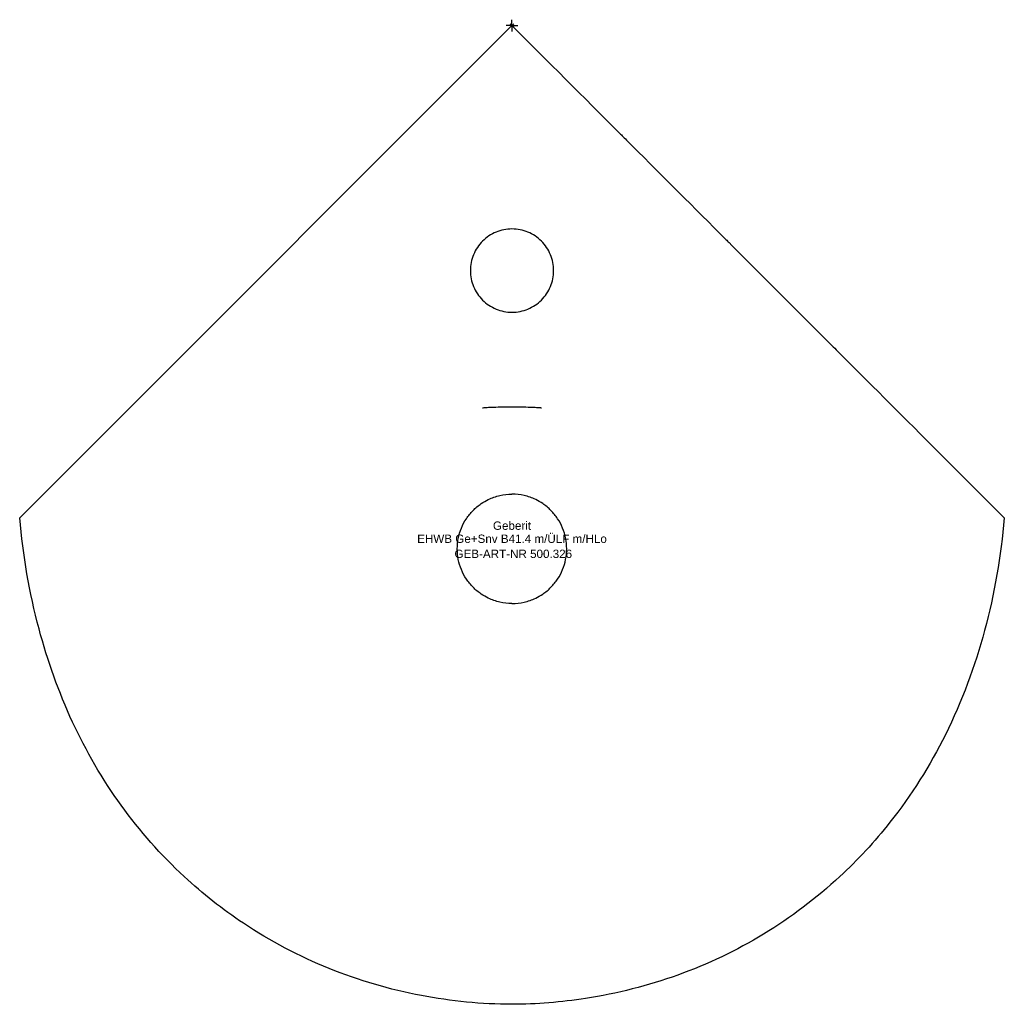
# Model space of a CAD drawing. Header units: millimetres. Extents: x -207 to 207, y -412 to 2.
import ezdxf
from ezdxf.enums import TextEntityAlignment as Align

# ---------------------------------------------------------------- set-up
doc = ezdxf.new("R2010")
doc.units = ezdxf.units.MM
doc.layers.get('0').update_dxf_attribs({"linetype": 'CONTINUOUS'})
for name, color, linetype, lineweight in [('Arbeitspunkt(DIN)', 7, 'CONTINUOUS', 25), ('GEB-ART-NR', 1, 'CONTINUOUS', 18), ('GEB-BEZUG', 2, 'CONTINUOUS', 25), ('GEB-TEXT', 5, 'CONTINUOUS', 18)]:
    doc.layers.add(name, color=color, linetype=linetype, lineweight=lineweight)
doc.layers.add('GEB-KONTUR-A', color=5, linetype='CONTINUOUS')
doc.styles.get("Standard").update_dxf_attribs({"font": 'arial.ttf'})

# ---------------------------------------------------------------- blocks, each defined once
blk = doc.blocks.new('Einfügepunkt')
at = {"layer": 'GEB-BEZUG'}
for p, q in [((-0.71, -0.71), (0.71, 0.71)), ((-0.71, 0.71), (0.71, -0.71))]:
    blk.add_line(p, q, dxfattribs=at)

msp = doc.modelspace()

# ---------------------------------------------------------------- linework, layer by layer
at = {"layer": 'Arbeitspunkt(DIN)', "ltscale": 25}
for q in [(-2.5, 0), (0, 2.5), (0, -2.5), (2.5, 0)]:
    msp.add_line((0, 0), q, dxfattribs=at)
at = {"layer": 'GEB-KONTUR-A', "ltscale": 25}
for p, q in [((0, 0), (-179.42, -179.42)), ((-179.42, -179.42), (-199.97, -199.97)), ((179.42, -179.42), (199.97, -199.97)), ((-199.97, -199.97), (-207, -207)), ((199.97, -199.97), (207, -207))]:
    msp.add_line(p, q, dxfattribs=at)
for points, knots in [([(0, 0), (14.85, -14.85), (29.95, -29.95), (45.29, -45.29), (45.76, -45.76), (46.19, -46.19), (46.64, -46.64), (48, -48), (49.36, -49.36), (50.72, -50.72), (63.46, -63.46), (76.52, -76.53), (89.92, -89.92), (90.4, -90.4), (90.81, -90.81), (91.25, -91.25), (94.36, -94.36), (97.5, -97.5), (100.67, -100.67), (111.55, -111.55), (122.81, -122.81), (134.45, -134.45), (134.69, -134.69), (134.88, -134.89), (135.1, -135.1), (136.63, -136.63), (138.17, -138.17), (139.72, -139.72), (152.14, -152.14), (165.37, -165.37), (179.42, -179.42)], [0, 0, 0, 0, 0.25, 0.25, 0.25, 0.257813, 0.257813, 0.257813, 0.28125, 0.28125, 0.28125, 0.5, 0.5, 0.5, 0.507813, 0.507813, 0.507813, 0.5625, 0.5625, 0.5625, 0.75, 0.75, 0.75, 0.753906, 0.753906, 0.753906, 0.78125, 0.78125, 0.78125, 1, 1, 1, 1]), ([(0, -85.5), (-1.15, -85.5), (-2.29, -85.61), (-3.41, -85.84), (-4.54, -86.06), (-5.64, -86.39), (-6.7, -86.83), (-7.75, -87.27), (-8.77, -87.82), (-9.72, -88.45), (-10.67, -89.09), (-11.56, -89.82), (-12.37, -90.63), (-13.18, -91.44), (-13.91, -92.33), (-14.55, -93.28), (-15.18, -94.23), (-15.72, -95.25), (-16.16, -96.31), (-16.6, -97.37), (-16.94, -98.47), (-17.17, -99.59), (-17.39, -100.71), (-17.51, -101.85), (-17.51, -103), (-17.51, -104.15), (-17.39, -105.3), (-17.17, -106.41), (-16.94, -107.54), (-16.6, -108.64), (-16.16, -109.69), (-15.72, -110.75), (-15.18, -111.77), (-14.55, -112.72), (-13.91, -113.67), (-13.18, -114.56), (-12.37, -115.37), (-12.37, -115.37), (-12.36, -115.38), (-12.36, -115.38), (-11.55, -116.19), (-10.67, -116.91), (-9.72, -117.55), (-8.77, -118.18), (-7.76, -118.73), (-6.7, -119.17), (-6.69, -119.17), (-6.69, -119.17), (-6.68, -119.18), (-5.62, -119.62), (-4.53, -119.94), (-3.41, -120.16), (-2.3, -120.39), (-1.16, -120.5), (0, -120.5)], [0, 0, 0, 0, 0.0623227, 0.0623227, 0.0623227, 0.1247047, 0.1247047, 0.1247047, 0.1871897, 0.1871897, 0.1871897, 0.2498222, 0.2498222, 0.2498222, 0.3124271, 0.3124271, 0.3124271, 0.3748779, 0.3748779, 0.3748779, 0.4374768, 0.4374768, 0.4374768, 0.4998426, 0.4998426, 0.4998426, 0.5619989, 0.5619989, 0.5619989, 0.6244671, 0.6244671, 0.6244671, 0.6870847, 0.6870847, 0.6870847, 0.7496854, 0.7496854, 0.7496854, 0.75, 0.75, 0.75, 0.8123111, 0.8123111, 0.8123111, 0.8747069, 0.8747069, 0.8747069, 0.875, 0.875, 0.875, 0.9373856, 0.9373856, 0.9373856, 1, 1, 1, 1]), ([(0, -120.5), (1.15, -120.5), (2.29, -120.39), (3.41, -120.16), (4.54, -119.94), (5.64, -119.61), (6.7, -119.17), (7.75, -118.73), (8.77, -118.19), (9.72, -117.55), (10.67, -116.91), (11.56, -116.18), (12.37, -115.37), (13.18, -114.56), (13.91, -113.67), (14.55, -112.72), (15.18, -111.77), (15.72, -110.75), (16.16, -109.69), (16.6, -108.64), (16.94, -107.54), (17.17, -106.41), (17.39, -105.3), (17.51, -104.15), (17.51, -103), (17.51, -101.85), (17.39, -100.71), (17.17, -99.59), (16.94, -98.47), (16.6, -97.37), (16.16, -96.31), (15.72, -95.25), (15.18, -94.23), (14.55, -93.28), (13.91, -92.33), (13.18, -91.44), (12.37, -90.63), (11.56, -89.82), (10.67, -89.09), (9.72, -88.45), (8.77, -87.82), (7.76, -87.27), (6.7, -86.83), (5.64, -86.39), (4.54, -86.06), (3.41, -85.84), (2.29, -85.61), (1.15, -85.5), (0, -85.5)], [0, 0, 0, 0, 0.062194, 0.062194, 0.062194, 0.12471, 0.12471, 0.12471, 0.187376, 0.187376, 0.187376, 0.25, 0.25, 0.25, 0.312644, 0.312644, 0.312644, 0.375287, 0.375287, 0.375287, 0.437779, 0.437779, 0.437779, 0.499958, 0.499958, 0.499958, 0.562345, 0.562345, 0.562345, 0.624972, 0.624972, 0.624972, 0.687449, 0.687449, 0.687449, 0.75, 0.75, 0.75, 0.812807, 0.812807, 0.812807, 0.875434, 0.875434, 0.875434, 0.937862, 0.937862, 0.937862, 1, 1, 1, 1]), ([(0, -160.41), (-1.33, -160.41), (-2.67, -160.42), (-5.26, -160.46), (-6.53, -160.49), (-8.75, -160.56), (-9.73, -160.6), (-11.27, -160.69), (-11.88, -160.74), (-12.35, -160.79), (-12.45, -160.81), (-12.45, -160.81)], [0, 0, 0, 0, 0.397797, 0.397797, 0.816435, 0.816435, 1.22951, 1.22951, 1.638394, 1.638394, 1.809582, 1.809582, 1.809582, 1.809582]), ([(12.45, -160.81), (12.45, -160.81), (12.44, -160.8), (12.35, -160.79), (12.23, -160.78), (11.79, -160.73), (11.38, -160.7), (10.22, -160.63), (9.38, -160.59), (7.39, -160.51), (6.21, -160.48), (3.68, -160.43), (2.29, -160.41), (0.61, -160.41), (0.3, -160.41), (0, -160.41)], [0.373553, 0.373553, 0.373553, 0.373553, 0.436827, 0.436827, 0.59822, 0.59822, 0.884618, 0.884618, 1.270337, 1.270337, 1.678327, 1.678327, 2.094305, 2.094305, 2.18509, 2.18509, 2.18509, 2.18509]), ([(0, -243), (-1.72, -243), (-3.43, -242.81), (-6.78, -242.04), (-8.41, -241.48), (-10.99, -240.24), (-11.99, -239.66), (-14.17, -238.18), (-15.32, -237.22), (-17.42, -235.09), (-18.36, -233.93), (-20.01, -231.44), (-20.71, -230.11), (-21.85, -227.35), (-22.28, -225.92), (-22.85, -222.99), (-23, -221.49), (-23, -218.51), (-22.85, -217.02), (-22.28, -214.09), (-21.85, -212.65), (-20.71, -209.89), (-20.01, -208.56), (-18.36, -206.07), (-17.42, -204.91), (-15.32, -202.78), (-14.17, -201.82), (-11.99, -200.34), (-10.99, -199.77), (-8.41, -198.53), (-6.78, -197.96), (-3.43, -197.19), (-1.72, -197), (0, -197)], [-7.231202, -7.231202, -7.231202, -7.231202, -6.715464, -6.715464, -6.199809, -6.199809, -5.856203, -5.856203, -5.408046, -5.408046, -4.959959, -4.959959, -4.511815, -4.511815, -4.063737, -4.063737, -3.615601, -3.615601, -3.167465, -3.167465, -2.719387, -2.719387, -2.271243, -2.271243, -1.823156, -1.823156, -1.374999, -1.374999, -1.031393, -1.031393, -0.515738, -0.515738, 0, 0, 0, 0]), ([(0, -243), (1.72, -243), (3.43, -242.81), (6.79, -242.04), (8.41, -241.48), (10.99, -240.24), (11.99, -239.66), (14.17, -238.18), (15.32, -237.22), (17.42, -235.09), (18.36, -233.93), (20.01, -231.44), (20.71, -230.11), (21.85, -227.35), (22.28, -225.92), (22.85, -222.99), (23, -221.49), (23, -218.51), (22.85, -217.02), (22.28, -214.09), (21.85, -212.65), (20.71, -209.89), (20.01, -208.56), (18.36, -206.07), (17.42, -204.91), (15.32, -202.78), (14.17, -201.82), (11.99, -200.34), (10.99, -199.77), (8.41, -198.53), (6.79, -197.96), (3.43, -197.19), (1.72, -197), (0, -197)], [-7.231202, -7.231202, -7.231202, -7.231202, -6.715464, -6.715464, -6.199809, -6.199809, -5.856203, -5.856203, -5.408046, -5.408046, -4.959959, -4.959959, -4.511815, -4.511815, -4.063737, -4.063737, -3.615601, -3.615601, -3.167465, -3.167465, -2.719387, -2.719387, -2.271243, -2.271243, -1.823156, -1.823156, -1.374999, -1.374999, -1.031393, -1.031393, -0.515738, -0.515738, 0, 0, 0, 0]), ([(-137.81, -357.81), (-147.6, -348.74), (-156.52, -338.64), (-172.24, -316.87), (-179.09, -305.07), (-190.61, -280.23), (-195.29, -267.06), (-202.94, -238.4), (-205.62, -222.73), (-207, -207)], [0, 0, 0, 0, 4.003482, 4.003482, 8.057709, 8.057709, 12.219429, 12.219429, 16.955259, 16.955259, 16.955259, 16.955259]), ([(207, -207), (205.6, -222.96), (202.86, -238.86), (194.63, -269.39), (189.16, -284.16), (175.75, -311.15), (167.93, -323.59), (152.48, -343.11), (145.41, -350.77), (137.81, -357.81)], [0, 0, 0, 0, 4.804864, 4.804864, 9.485674, 9.485674, 13.846016, 13.846016, 16.954368, 16.954368, 16.954368, 16.954368]), ([(0, -411.51), (-12.77, -411.51), (-25.58, -410.22), (-51.35, -405.31), (-64.4, -401.51), (-89.48, -391.39), (-101.61, -384.99), (-121.7, -371.59), (-130.05, -365), (-137.81, -357.81)], [0, 0, 0, 0, 3.829637, 3.829637, 7.869741, 7.869741, 11.942204, 11.942204, 15.114391, 15.114391, 15.114391, 15.114391]), ([(137.81, -357.81), (128, -366.9), (117.22, -375.04), (94.41, -388.9), (82.26, -394.69), (57.18, -403.72), (44.13, -407.03), (20.72, -410.65), (10.35, -411.51), (0, -411.51)], [0, 0, 0, 0, 4.011407, 4.011407, 8.008746, 8.008746, 12.00941, 12.00941, 15.114204, 15.114204, 15.114204, 15.114204])]:
    msp.add_open_spline(points, degree=3, knots=knots, dxfattribs=at)

# ---------------------------------------------------------------- block references
at = {"ltscale": 25}
msp.add_blockref('Einfügepunkt', (0, 0), dxfattribs=at)

# ---------------------------------------------------------------- texts
at = {"layer": 'GEB-ART-NR'}
msp.add_text('GEB-ART-NR 500.326', height=3.5, dxfattribs=at).set_placement((0.55, -223.84), align=Align.CENTER)
at = {"layer": 'GEB-TEXT'}
for s, p in [('Geberit', (0, -212)), ('EHWB Ge+Snv B41.4 m/ÜLF m/HLo', (0, -217.5))]:
    msp.add_text(s, height=3.5, dxfattribs=at).set_placement(p, align=Align.CENTER)

doc.saveas('drawing.dxf')
